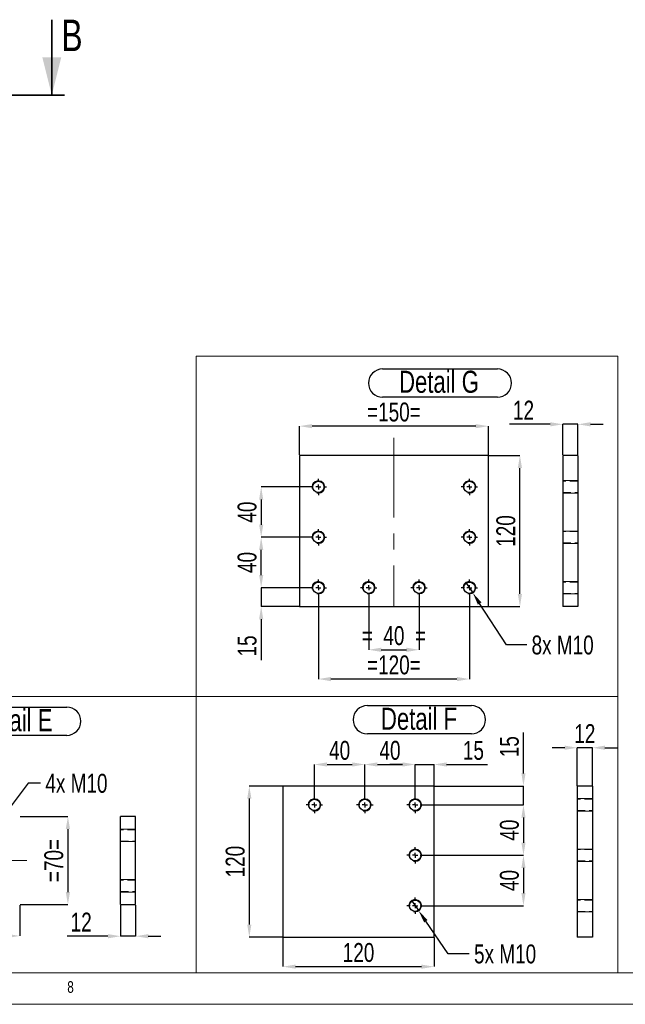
# Model space of a CAD drawing. Header units: millimetres. Extents: x 5 to 589, y 5 to 415.
# Tile 12 of 18: x 364 to 460, y 5 to 161. Entities that reach past the tile are written whole.
import ezdxf

# ---------------------------------------------------------------- set-up
doc = ezdxf.new("R2010")
doc.units = ezdxf.units.MM
doc.header["$PDSIZE"] = -1
doc.linetypes.add('CENTERX2', pattern=[20.32, 12.7, -2.54, 2.54, -2.54])
doc.linetypes.add('HIDDEN', pattern=[1.905, 1.27, -0.635])
for name, color, linetype in [('COTES', 1, 'Continuous'), ('NOTES', 6, 'Continuous'), ('TRAIT-FINS', 9, 'Continuous'), ('TRAIT-MIXTES', 3, 'CENTERX2'), ('TRAIT-TIRET', 2, 'HIDDEN')]:
    doc.layers.add(name, color=color, linetype=linetype)
doc.layers.add('TRAIT-FORT', color=4, linetype='Continuous', lineweight=25)
doc.styles.add('SLDTEXTSTYLE0', font='TXT', dxfattribs={"width": 0.75})
doc.dimstyles.new('SLDDIMSTYLE4', dxfattribs={"dimtxt": 3, "dimasz": 2, "dimexe": 0, "dimexo": 0.0625, "dimgap": 0.75, "dimtad": 0, "dimtih": 1, "dimtoh": 1, "dimdec": 0, "dimlfac": 5, "dimrnd": 1e-09, "dimzin": 12, "dimdsep": 46, "dimtxsty": 'SLDTEXTSTYLE0', "dimblk1": 'NONE', "dimsah": 1, "dimcen": 0, "dimadec": 0, "dimazin": 3, "dimtfac": 1, "dimtdec": 0, "dimtmove": 0, "dimatfit": 3, "dimldrblk": 'NONE', "dimfxl": 1, "dimfrac": 2, "dimtolj": 1, "dimtzin": 12, "dimarcsym": 0})
doc.dimstyles.new('SLDDIMSTYLE5', dxfattribs={"dimtxt": 3, "dimasz": 2, "dimexe": 0, "dimexo": 0.0625, "dimgap": 0.75, "dimtad": 1, "dimdec": 0, "dimlfac": 5, "dimrnd": 1e-09, "dimzin": 12, "dimdsep": 46, "dimtxsty": 'SLDTEXTSTYLE0', "dimsah": 1, "dimcen": 0.09, "dimadec": 0, "dimazin": 3, "dimtfac": 1, "dimtdec": 0, "dimtofl": 0, "dimtmove": 0, "dimatfit": 3, "dimfxl": 1, "dimfrac": 2, "dimtolj": 1, "dimtzin": 12, "dimarcsym": 0})
doc.dimstyles.new('SLDDIMSTYLE6', dxfattribs={"dimtxt": 3, "dimasz": 2, "dimexe": 0, "dimexo": 0.0625, "dimgap": 0.75, "dimtad": 1, "dimdec": 0, "dimlfac": 5, "dimrnd": 1e-09, "dimzin": 12, "dimdsep": 46, "dimtxsty": 'SLDTEXTSTYLE0', "dimsah": 1, "dimcen": 0.09, "dimadec": 0, "dimazin": 3, "dimtfac": 1, "dimtdec": 0, "dimtmove": 0, "dimatfit": 0, "dimfxl": 1, "dimfrac": 2, "dimtolj": 1, "dimtzin": 12, "dimarcsym": 0})

# ---------------------------------------------------------------- blocks, each defined once
blk = doc.blocks.new('_D_59')
at = {"layer": 'COTES', "color": 0, "lineweight": -2, "transparency": 16777216}
for p, q in [((427.79, 36.66), (443.63, 36.66)), ((443.63, 34.66), (443.63, 30.66)), ((427.79, 28.66), (443.63, 28.66))]:
    blk.add_line(p, q, dxfattribs=at)
at = {"layer": 'COTES', "color": 0, "transparency": 16777216}
for points in [[(443.3, 34.66), (443.96, 34.66), (443.63, 36.66)], [(443.3, 30.66), (443.96, 30.66), (443.63, 28.66)]]:
    blk.add_solid(points, dxfattribs=at)
at = {"layer": 'Defpoints', "color": 0, "transparency": 16777216}
for p in [(427.73, 36.66), (427.73, 28.66), (443.63, 28.66)]:
    blk.add_point(p, dxfattribs=at)
at = {"layer": 'COTES', "color": 0, "transparency": 16777216, "insert": (439.88, 32.66), "char_height": 3, "attachment_point": 2, "rotation": 90, "style": 'SLDTEXTSTYLE0'}
blk.add_mtext('\\A1;40', dxfattribs=at)
blk = doc.blocks.new('_D_60')
at = {"layer": 'COTES', "color": 0, "lineweight": -2, "transparency": 16777216}
for p, q in [((427.79, 28.66), (443.63, 28.66)), ((443.63, 26.66), (443.63, 22.66)), ((427.79, 20.66), (443.63, 20.66))]:
    blk.add_line(p, q, dxfattribs=at)
at = {"layer": 'COTES', "color": 0, "transparency": 16777216}
for points in [[(443.3, 26.66), (443.96, 26.66), (443.63, 28.66)], [(443.3, 22.66), (443.96, 22.66), (443.63, 20.66)]]:
    blk.add_solid(points, dxfattribs=at)
at = {"layer": 'Defpoints', "color": 0, "transparency": 16777216}
for p in [(427.73, 28.66), (427.73, 20.66), (443.63, 20.66)]:
    blk.add_point(p, dxfattribs=at)
at = {"layer": 'COTES', "color": 0, "transparency": 16777216, "insert": (439.88, 24.66), "char_height": 3, "attachment_point": 2, "rotation": 90, "style": 'SLDTEXTSTYLE0'}
blk.add_mtext('\\A1;40', dxfattribs=at)
blk = doc.blocks.new('_D_61')
at = {"layer": 'COTES', "color": 0, "lineweight": -2, "transparency": 16777216}
for p, q in [((443.63, 41.66), (443.63, 48.16)), ((429.49, 39.66), (443.63, 39.66)), ((443.63, 36.66), (443.63, 39.66)), ((427.79, 36.66), (443.63, 36.66)), ((443.63, 34.66), (443.63, 32.66))]:
    blk.add_line(p, q, dxfattribs=at)
at = {"layer": 'COTES', "color": 0, "transparency": 16777216}
for points in [[(443.3, 41.66), (443.96, 41.66), (443.63, 39.66)], [(443.3, 34.66), (443.96, 34.66), (443.63, 36.66)]]:
    blk.add_solid(points, dxfattribs=at)
at = {"layer": 'Defpoints', "color": 0, "transparency": 16777216}
for p in [(429.43, 39.66), (443.63, 39.66), (427.73, 36.66)]:
    blk.add_point(p, dxfattribs=at)
at = {"layer": 'COTES', "color": 0, "transparency": 16777216, "insert": (439.88, 45.91), "char_height": 3, "attachment_point": 2, "rotation": 90, "style": 'SLDTEXTSTYLE0'}
blk.add_mtext('\\A1;15', dxfattribs=at)
blk = doc.blocks.new('_D_62')
at = {"layer": 'COTES', "color": 0, "lineweight": -2, "transparency": 16777216}
for p, q in [((410.43, 38.02), (410.43, 43.08)), ((412.43, 43.08), (416.43, 43.08)), ((418.43, 38.02), (418.43, 43.08))]:
    blk.add_line(p, q, dxfattribs=at)
at = {"layer": 'COTES', "color": 0, "transparency": 16777216}
for points in [[(412.43, 43.42), (412.43, 42.75), (410.43, 43.08)], [(416.43, 43.42), (416.43, 42.75), (418.43, 43.08)]]:
    blk.add_solid(points, dxfattribs=at)
at = {"layer": 'Defpoints', "color": 0, "transparency": 16777216}
for p in [(418.43, 43.08), (410.43, 37.96), (418.43, 37.96)]:
    blk.add_point(p, dxfattribs=at)
at = {"layer": 'COTES', "color": 0, "transparency": 16777216, "insert": (414.43, 46.83), "char_height": 3, "attachment_point": 2, "style": 'SLDTEXTSTYLE0'}
blk.add_mtext('\\A1;40', dxfattribs=at)
blk = doc.blocks.new('_D_63')
at = {"layer": 'COTES', "color": 0, "lineweight": -2, "transparency": 16777216}
for p, q in [((418.43, 38.02), (418.43, 43.08)), ((420.43, 43.08), (424.43, 43.08)), ((426.43, 38.02), (426.43, 43.08))]:
    blk.add_line(p, q, dxfattribs=at)
at = {"layer": 'COTES', "color": 0, "transparency": 16777216}
for points in [[(420.43, 43.42), (420.43, 42.75), (418.43, 43.08)], [(424.43, 43.42), (424.43, 42.75), (426.43, 43.08)]]:
    blk.add_solid(points, dxfattribs=at)
at = {"layer": 'Defpoints', "color": 0, "transparency": 16777216}
for p in [(426.43, 43.08), (418.43, 37.96), (426.43, 37.96)]:
    blk.add_point(p, dxfattribs=at)
at = {"layer": 'COTES', "color": 0, "transparency": 16777216, "insert": (422.43, 46.83), "char_height": 3, "attachment_point": 2, "style": 'SLDTEXTSTYLE0'}
blk.add_mtext('\\A1;40', dxfattribs=at)
blk = doc.blocks.new('_D_64')
at = {"layer": 'COTES', "color": 0, "lineweight": -2, "transparency": 16777216}
for p, q in [((424.43, 43.08), (422.43, 43.08)), ((426.43, 38.02), (426.43, 43.08)), ((426.43, 43.08), (429.43, 43.08)), ((429.43, 39.72), (429.43, 43.08)), ((431.43, 43.08), (437.93, 43.08))]:
    blk.add_line(p, q, dxfattribs=at)
at = {"layer": 'COTES', "color": 0, "transparency": 16777216}
for points in [[(424.43, 43.42), (424.43, 42.75), (426.43, 43.08)], [(431.43, 43.42), (431.43, 42.75), (429.43, 43.08)]]:
    blk.add_solid(points, dxfattribs=at)
at = {"layer": 'Defpoints', "color": 0, "transparency": 16777216}
for p in [(429.43, 43.08), (429.43, 39.66), (426.43, 37.96)]:
    blk.add_point(p, dxfattribs=at)
at = {"layer": 'COTES', "color": 0, "transparency": 16777216, "insert": (435.68, 46.83), "char_height": 3, "attachment_point": 2, "style": 'SLDTEXTSTYLE0'}
blk.add_mtext('\\A1;15', dxfattribs=at)
blk = doc.blocks.new('_D_65')
at = {"layer": 'COTES', "color": 0, "lineweight": -2, "transparency": 16777216}
for p, q in [((405.36, 39.66), (400.08, 39.66)), ((400.08, 37.66), (400.08, 17.66)), ((405.36, 15.66), (400.08, 15.66))]:
    blk.add_line(p, q, dxfattribs=at)
at = {"layer": 'COTES', "color": 0, "transparency": 16777216}
for points in [[(399.75, 37.66), (400.42, 37.66), (400.08, 39.66)], [(399.75, 17.66), (400.42, 17.66), (400.08, 15.66)]]:
    blk.add_solid(points, dxfattribs=at)
at = {"layer": 'Defpoints', "color": 0, "transparency": 16777216}
for p in [(405.43, 39.66), (400.08, 15.66), (405.43, 15.66)]:
    blk.add_point(p, dxfattribs=at)
at = {"layer": 'COTES', "color": 0, "transparency": 16777216, "insert": (396.33, 27.66), "char_height": 3, "attachment_point": 2, "rotation": 90, "style": 'SLDTEXTSTYLE0'}
blk.add_mtext('\\A1;120', dxfattribs=at)
blk = doc.blocks.new('_D_66')
at = {"layer": 'COTES', "color": 0, "lineweight": -2, "transparency": 16777216}
for p, q in [((405.43, 15.6), (405.43, 10.98)), ((429.43, 15.6), (429.43, 10.98)), ((407.43, 10.98), (427.43, 10.98))]:
    blk.add_line(p, q, dxfattribs=at)
at = {"layer": 'COTES', "color": 0, "transparency": 16777216}
for points in [[(407.43, 11.31), (407.43, 10.65), (405.43, 10.98)], [(427.43, 11.31), (427.43, 10.65), (429.43, 10.98)]]:
    blk.add_solid(points, dxfattribs=at)
at = {"layer": 'Defpoints', "color": 0, "transparency": 16777216}
for p in [(405.43, 15.66), (429.43, 15.66), (429.43, 10.98)]:
    blk.add_point(p, dxfattribs=at)
at = {"layer": 'COTES', "color": 0, "transparency": 16777216, "insert": (417.43, 14.73), "char_height": 3, "attachment_point": 2, "style": 'SLDTEXTSTYLE0'}
blk.add_mtext('\\A1;120', dxfattribs=at)
blk = doc.blocks.new('_D_67')
at = {"layer": 'COTES', "color": 0, "lineweight": -2, "transparency": 16777216}
for p, q in [((425.86, 21.49), (426.99, 19.84)), ((431.69, 13), (428.13, 18.19)), ((435.03, 13), (431.69, 13))]:
    blk.add_line(p, q, dxfattribs=at)
at = {"layer": 'COTES', "color": 0, "transparency": 16777216}
blk.add_solid([(428.4, 18.38), (427.85, 18), (426.99, 19.84)], dxfattribs=at)
at = {"layer": 'Defpoints', "color": 0, "transparency": 16777216}
for p in [(425.86, 21.49), (426.99, 19.84)]:
    blk.add_point(p, dxfattribs=at)
at = {"layer": 'COTES', "color": 0, "transparency": 16777216, "insert": (435.78, 14.5), "char_height": 3, "attachment_point": 1, "style": 'SLDTEXTSTYLE0'}
blk.add_mtext('\\A1;5x M10', dxfattribs=at)
blk = doc.blocks.new('_NONE')
blk = doc.blocks.new('SW_NOTE_44')
at = {"layer": 'NOTES', "color": 0}
for p, q in [((-0.12, 4.85), (16.41, 4.85)), ((16.41, 0.36), (-0.12, 0.36))]:
    blk.add_line(p, q, dxfattribs=at)
for centre, start, end in [((-0.12, 2.6), 90, 270), ((16.41, 2.6), 270, 90)]:
    blk.add_arc(centre, 2.25, start, end, dxfattribs=at)
at = {"layer": 'NOTES', "color": 0, "insert": (8.09, 4.51), "char_height": 3.5, "attachment_point": 2, "style": 'SLDTEXTSTYLE0'}
blk.add_mtext('Detail F', dxfattribs=at)
blk = doc.blocks.new('SW_CENTERMARKSYMBOL_17')
at = {"layer": 'TRAIT-MIXTES', "color": 0}
for p, q in [((-0.8, 0), (-1.3, 0)), ((0, 0), (-0.4, 0)), ((0, 0.8), (0, 1.3)), ((0, 0), (0, 0.4)), ((0, 0), (0, -0.4)), ((0, 0), (0.4, 0)), ((0.8, 0), (1.3, 0)), ((0, -0.8), (0, -1.3))]:
    blk.add_line(p, q, dxfattribs=at)
blk = doc.blocks.new('SW_CENTERMARKSYMBOL_18')
at = {"layer": 'TRAIT-MIXTES', "color": 0}
for p, q in [((-0.8, 0), (-1.3, 0)), ((0, 0), (-0.4, 0)), ((0, 0.8), (0, 1.3)), ((0, 0), (0, 0.4)), ((0, 0), (0, -0.4)), ((0, 0), (0.4, 0)), ((0.8, 0), (1.3, 0)), ((0, -0.8), (0, -1.3))]:
    blk.add_line(p, q, dxfattribs=at)
blk = doc.blocks.new('SW_CENTERMARKSYMBOL_19')
at = {"layer": 'TRAIT-MIXTES', "color": 0}
for p, q in [((-0.8, 0), (-1.3, 0)), ((0, 0), (-0.4, 0)), ((0, 0.8), (0, 1.3)), ((0, 0), (0, 0.4)), ((0, 0), (0, -0.4)), ((0, 0), (0.4, 0)), ((0.8, 0), (1.3, 0)), ((0, -0.8), (0, -1.3))]:
    blk.add_line(p, q, dxfattribs=at)
blk = doc.blocks.new('SW_CENTERMARKSYMBOL_20')
at = {"layer": 'TRAIT-MIXTES', "color": 0}
for p, q in [((-0.8, 0), (-1.3, 0)), ((0, 0), (-0.4, 0)), ((0, 0.8), (0, 1.3)), ((0, 0), (0, 0.4)), ((0, 0), (0, -0.4)), ((0, 0), (0.4, 0)), ((0.8, 0), (1.3, 0)), ((0, -0.8), (0, -1.3))]:
    blk.add_line(p, q, dxfattribs=at)
blk = doc.blocks.new('SW_CENTERMARKSYMBOL_21')
at = {"layer": 'TRAIT-MIXTES', "color": 0}
for p, q in [((-0.8, 0), (-1.3, 0)), ((0, 0), (-0.4, 0)), ((0, 0.8), (0, 1.3)), ((0, 0), (0, 0.4)), ((0, 0), (0, -0.4)), ((0, 0), (0.4, 0)), ((0.8, 0), (1.3, 0)), ((0, -0.8), (0, -1.3))]:
    blk.add_line(p, q, dxfattribs=at)
blk = doc.blocks.new('_D_68')
at = {"layer": 'COTES', "color": 0, "lineweight": -2, "transparency": 16777216}
for p, q in [((364.94, 40.1), (360.43, 34.21)), ((366.94, 40.1), (364.94, 40.1)), ((358, 31.03), (359.22, 32.62))]:
    blk.add_line(p, q, dxfattribs=at)
at = {"layer": 'COTES', "color": 0, "transparency": 16777216}
blk.add_solid([(360.17, 34.41), (360.7, 34.01), (359.22, 32.62)], dxfattribs=at)
at = {"layer": 'Defpoints', "color": 0, "transparency": 16777216}
for p in [(359.22, 32.62), (358, 31.03)]:
    blk.add_point(p, dxfattribs=at)
at = {"layer": 'COTES', "color": 0, "transparency": 16777216, "insert": (367.69, 41.6), "char_height": 3, "attachment_point": 1, "style": 'SLDTEXTSTYLE0'}
blk.add_mtext('\\A1;4x M10', dxfattribs=at)
blk = doc.blocks.new('_D_72')
at = {"layer": 'COTES', "color": 0, "lineweight": -2, "transparency": 16777216}
for p, q in [((363.67, 34.83), (371.27, 34.83)), ((371.27, 32.83), (371.27, 22.83)), ((363.67, 20.83), (371.27, 20.83))]:
    blk.add_line(p, q, dxfattribs=at)
at = {"layer": 'COTES', "color": 0, "transparency": 16777216}
for points in [[(370.93, 32.83), (371.6, 32.83), (371.27, 34.83)], [(370.93, 22.83), (371.6, 22.83), (371.27, 20.83)]]:
    blk.add_solid(points, dxfattribs=at)
at = {"layer": 'Defpoints', "color": 0, "transparency": 16777216}
for p in [(363.61, 34.83), (363.61, 20.83), (371.27, 20.83)]:
    blk.add_point(p, dxfattribs=at)
at = {"layer": 'COTES', "color": 0, "transparency": 16777216, "insert": (367.52, 27.83), "char_height": 3, "attachment_point": 2, "rotation": 90, "style": 'SLDTEXTSTYLE0'}
blk.add_mtext('\\A1;=70=', dxfattribs=at)
blk = doc.blocks.new('_D_73')
at = {"layer": 'COTES', "color": 0, "lineweight": -2, "transparency": 16777216}
for p, q in [((339.61, 20.76), (339.61, 15.86)), ((363.61, 20.76), (363.61, 15.86)), ((361.61, 15.86), (341.61, 15.86))]:
    blk.add_line(p, q, dxfattribs=at)
at = {"layer": 'COTES', "color": 0, "transparency": 16777216}
for points in [[(341.61, 16.19), (341.61, 15.52), (339.61, 15.86)], [(361.61, 16.19), (361.61, 15.52), (363.61, 15.86)]]:
    blk.add_solid(points, dxfattribs=at)
at = {"layer": 'Defpoints', "color": 0, "transparency": 16777216}
for p in [(339.61, 20.83), (363.61, 20.83), (339.61, 15.86)]:
    blk.add_point(p, dxfattribs=at)
at = {"layer": 'COTES', "color": 0, "transparency": 16777216, "insert": (351.61, 19.61), "char_height": 3, "attachment_point": 2, "style": 'SLDTEXTSTYLE0'}
blk.add_mtext('\\A1;120', dxfattribs=at)
blk = doc.blocks.new('SW_NOTE_45')
at = {"layer": 'NOTES', "color": 0}
for p, q in [((-0.03, 4.84), (16.61, 4.84)), ((16.61, 0.34), (-0.03, 0.34))]:
    blk.add_line(p, q, dxfattribs=at)
for centre, start, end in [((-0.03, 2.59), 90, 270), ((16.61, 2.59), 270, 90)]:
    blk.add_arc(centre, 2.25, start, end, dxfattribs=at)
at = {"layer": 'NOTES', "color": 0, "insert": (8.2, 4.51), "char_height": 3.5, "attachment_point": 2, "style": 'SLDTEXTSTYLE0'}
blk.add_mtext('Detail E', dxfattribs=at)
blk = doc.blocks.new('_D_75')
at = {"layer": 'COTES', "color": 0, "lineweight": -2, "transparency": 16777216}
for p, q in [((450.18, 45.74), (448.18, 45.74)), ((452.18, 39.72), (452.18, 45.74)), ((454.58, 45.74), (452.18, 45.74)), ((454.58, 39.72), (454.58, 45.74)), ((456.58, 45.74), (458.58, 45.74))]:
    blk.add_line(p, q, dxfattribs=at)
at = {"layer": 'COTES', "color": 0, "transparency": 16777216}
for points in [[(450.18, 46.08), (450.18, 45.41), (452.18, 45.74)], [(456.58, 46.08), (456.58, 45.41), (454.58, 45.74)]]:
    blk.add_solid(points, dxfattribs=at)
at = {"layer": 'Defpoints', "color": 0, "transparency": 16777216}
for p in [(452.18, 45.74), (452.18, 39.66), (454.58, 39.66)]:
    blk.add_point(p, dxfattribs=at)
at = {"layer": 'COTES', "color": 0, "transparency": 16777216, "insert": (453.38, 49.49), "char_height": 3, "attachment_point": 2, "style": 'SLDTEXTSTYLE0'}
blk.add_mtext('\\A1;12', dxfattribs=at)
blk = doc.blocks.new('_D_76')
at = {"layer": 'COTES', "color": 0, "lineweight": -2, "transparency": 16777216}
for p, q in [((379.63, 20.76), (379.63, 15.81)), ((382.03, 20.76), (382.03, 15.81)), ((377.63, 15.81), (371.13, 15.81)), ((382.03, 15.81), (379.63, 15.81)), ((384.03, 15.81), (386.03, 15.81))]:
    blk.add_line(p, q, dxfattribs=at)
at = {"layer": 'COTES', "color": 0, "transparency": 16777216}
for points in [[(377.63, 16.15), (377.63, 15.48), (379.63, 15.81)], [(384.03, 16.15), (384.03, 15.48), (382.03, 15.81)]]:
    blk.add_solid(points, dxfattribs=at)
at = {"layer": 'Defpoints', "color": 0, "transparency": 16777216}
for p in [(379.63, 20.83), (382.03, 20.83), (382.03, 15.81)]:
    blk.add_point(p, dxfattribs=at)
at = {"layer": 'COTES', "color": 0, "transparency": 16777216, "insert": (373.38, 19.56), "char_height": 3, "attachment_point": 2, "style": 'SLDTEXTSTYLE0'}
blk.add_mtext('\\A1;12', dxfattribs=at)
blk = doc.blocks.new('_D_135')
at = {"layer": 'COTES', "color": 0, "lineweight": -2, "transparency": 16777216}
for p, q in [((419.05, 69.8), (419.05, 61.3)), ((427.05, 69.8), (427.05, 61.3)), ((421.05, 61.3), (425.05, 61.3))]:
    blk.add_line(p, q, dxfattribs=at)
at = {"layer": 'COTES', "color": 0, "transparency": 16777216}
for points in [[(421.05, 61.63), (421.05, 60.96), (419.05, 61.3)], [(425.05, 61.63), (425.05, 60.96), (427.05, 61.3)]]:
    blk.add_solid(points, dxfattribs=at)
at = {"layer": 'Defpoints', "color": 0, "transparency": 16777216}
for p in [(419.05, 69.86), (427.05, 69.86), (427.05, 61.3)]:
    blk.add_point(p, dxfattribs=at)
at = {"layer": 'COTES', "color": 0, "transparency": 16777216, "insert": (423.05, 65.05), "char_height": 3, "attachment_point": 2, "style": 'SLDTEXTSTYLE0'}
blk.add_mtext('\\A1;=  40  =', dxfattribs=at)
blk = doc.blocks.new('_D_136')
at = {"layer": 'COTES', "color": 0, "lineweight": -2, "transparency": 16777216}
for p, q in [((411.05, 69.8), (411.05, 56.65)), ((435.05, 69.8), (435.05, 56.65)), ((433.05, 56.65), (413.05, 56.65))]:
    blk.add_line(p, q, dxfattribs=at)
at = {"layer": 'COTES', "color": 0, "transparency": 16777216}
for points in [[(413.05, 56.98), (413.05, 56.31), (411.05, 56.65)], [(433.05, 56.98), (433.05, 56.31), (435.05, 56.65)]]:
    blk.add_solid(points, dxfattribs=at)
at = {"layer": 'Defpoints', "color": 0, "transparency": 16777216}
for p in [(411.05, 69.86), (435.05, 69.86), (411.05, 56.65)]:
    blk.add_point(p, dxfattribs=at)
at = {"layer": 'COTES', "color": 0, "transparency": 16777216, "insert": (423.05, 60.4), "char_height": 3, "attachment_point": 2, "style": 'SLDTEXTSTYLE0'}
blk.add_mtext('\\A1;=120=', dxfattribs=at)
blk = doc.blocks.new('_D_137')
at = {"layer": 'COTES', "color": 0, "lineweight": -2, "transparency": 16777216}
for p, q in [((401.97, 73.16), (401.97, 75.16)), ((409.68, 71.16), (401.97, 71.16)), ((401.97, 71.16), (401.97, 68.16)), ((407.98, 68.16), (401.97, 68.16)), ((401.97, 66.16), (401.97, 59.66))]:
    blk.add_line(p, q, dxfattribs=at)
at = {"layer": 'COTES', "color": 0, "transparency": 16777216}
for points in [[(401.64, 73.16), (402.3, 73.16), (401.97, 71.16)], [(401.64, 66.16), (402.3, 66.16), (401.97, 68.16)]]:
    blk.add_solid(points, dxfattribs=at)
at = {"layer": 'Defpoints', "color": 0, "transparency": 16777216}
for p in [(409.75, 71.16), (401.97, 68.16), (408.05, 68.16)]:
    blk.add_point(p, dxfattribs=at)
at = {"layer": 'COTES', "color": 0, "transparency": 16777216, "insert": (398.22, 61.91), "char_height": 3, "attachment_point": 2, "rotation": 90, "style": 'SLDTEXTSTYLE0'}
blk.add_mtext('\\A1;15', dxfattribs=at)
blk = doc.blocks.new('_D_138')
at = {"layer": 'COTES', "color": 0, "lineweight": -2, "transparency": 16777216}
for p, q in [((409.68, 79.16), (401.97, 79.16)), ((401.97, 73.16), (401.97, 77.16)), ((409.68, 71.16), (401.97, 71.16))]:
    blk.add_line(p, q, dxfattribs=at)
at = {"layer": 'COTES', "color": 0, "transparency": 16777216}
for points in [[(401.64, 77.16), (402.3, 77.16), (401.97, 79.16)], [(401.64, 73.16), (402.3, 73.16), (401.97, 71.16)]]:
    blk.add_solid(points, dxfattribs=at)
at = {"layer": 'Defpoints', "color": 0, "transparency": 16777216}
for p in [(401.97, 79.16), (409.75, 79.16), (409.75, 71.16)]:
    blk.add_point(p, dxfattribs=at)
at = {"layer": 'COTES', "color": 0, "transparency": 16777216, "insert": (398.22, 75.16), "char_height": 3, "attachment_point": 2, "rotation": 90, "style": 'SLDTEXTSTYLE0'}
blk.add_mtext('\\A1;40', dxfattribs=at)
blk = doc.blocks.new('_D_139')
at = {"layer": 'COTES', "color": 0, "lineweight": -2, "transparency": 16777216}
for p, q in [((409.68, 87.16), (401.97, 87.16)), ((401.97, 85.16), (401.97, 81.16)), ((409.68, 79.16), (401.97, 79.16))]:
    blk.add_line(p, q, dxfattribs=at)
at = {"layer": 'COTES', "color": 0, "transparency": 16777216}
for points in [[(401.64, 85.16), (402.3, 85.16), (401.97, 87.16)], [(401.64, 81.16), (402.3, 81.16), (401.97, 79.16)]]:
    blk.add_solid(points, dxfattribs=at)
at = {"layer": 'Defpoints', "color": 0, "transparency": 16777216}
for p in [(409.75, 87.16), (401.97, 79.16), (409.75, 79.16)]:
    blk.add_point(p, dxfattribs=at)
at = {"layer": 'COTES', "color": 0, "transparency": 16777216, "insert": (398.22, 83.16), "char_height": 3, "attachment_point": 2, "rotation": 90, "style": 'SLDTEXTSTYLE0'}
blk.add_mtext('\\A1;40', dxfattribs=at)
blk = doc.blocks.new('_D_140')
at = {"layer": 'COTES', "color": 0, "lineweight": -2, "transparency": 16777216}
for p, q in [((438.11, 92.16), (443.07, 92.16)), ((443.07, 70.16), (443.07, 90.16)), ((438.11, 68.16), (443.07, 68.16))]:
    blk.add_line(p, q, dxfattribs=at)
at = {"layer": 'COTES', "color": 0, "transparency": 16777216}
for points in [[(442.73, 90.16), (443.4, 90.16), (443.07, 92.16)], [(442.73, 70.16), (443.4, 70.16), (443.07, 68.16)]]:
    blk.add_solid(points, dxfattribs=at)
at = {"layer": 'Defpoints', "color": 0, "transparency": 16777216}
for p in [(438.05, 92.16), (443.07, 92.16), (438.05, 68.16)]:
    blk.add_point(p, dxfattribs=at)
at = {"layer": 'COTES', "color": 0, "transparency": 16777216, "insert": (439.32, 80.16), "char_height": 3, "attachment_point": 2, "rotation": 90, "style": 'SLDTEXTSTYLE0'}
blk.add_mtext('\\A1;120', dxfattribs=at)
blk = doc.blocks.new('_D_141')
at = {"layer": 'COTES', "color": 0, "lineweight": -2, "transparency": 16777216}
for p, q in [((408.05, 92.23), (408.05, 96.81)), ((436.05, 96.81), (410.05, 96.81)), ((438.05, 92.23), (438.05, 96.81))]:
    blk.add_line(p, q, dxfattribs=at)
at = {"layer": 'COTES', "color": 0, "transparency": 16777216}
for points in [[(410.05, 97.14), (410.05, 96.48), (408.05, 96.81)], [(436.05, 97.14), (436.05, 96.48), (438.05, 96.81)]]:
    blk.add_solid(points, dxfattribs=at)
at = {"layer": 'Defpoints', "color": 0, "transparency": 16777216}
for p in [(408.05, 96.81), (408.05, 92.16), (438.05, 92.16)]:
    blk.add_point(p, dxfattribs=at)
at = {"layer": 'COTES', "color": 0, "transparency": 16777216, "insert": (423.05, 100.56), "char_height": 3, "attachment_point": 2, "style": 'SLDTEXTSTYLE0'}
blk.add_mtext('\\A1;=150=', dxfattribs=at)
blk = doc.blocks.new('_D_142')
at = {"layer": 'COTES', "color": 0, "lineweight": -2, "transparency": 16777216}
for p, q in [((434.5, 72), (435.59, 70.32)), ((440.93, 62.06), (436.67, 68.64)), ((444.17, 62.06), (440.93, 62.06))]:
    blk.add_line(p, q, dxfattribs=at)
at = {"layer": 'COTES', "color": 0, "transparency": 16777216}
blk.add_solid([(436.95, 68.83), (436.39, 68.46), (435.59, 70.32)], dxfattribs=at)
at = {"layer": 'Defpoints', "color": 0, "transparency": 16777216}
for p in [(434.5, 72), (435.59, 70.32)]:
    blk.add_point(p, dxfattribs=at)
at = {"layer": 'COTES', "color": 0, "transparency": 16777216, "insert": (444.92, 63.56), "char_height": 3, "attachment_point": 1, "style": 'SLDTEXTSTYLE0'}
blk.add_mtext('\\A1;8x M10', dxfattribs=at)
blk = doc.blocks.new('SW_NOTE_48')
at = {"layer": 'NOTES', "color": 0}
for p, q in [((-0.04, 4.8), (18.19, 4.8)), ((18.19, 0.3), (-0.04, 0.3))]:
    blk.add_line(p, q, dxfattribs=at)
for centre, start, end in [((-0.04, 2.55), 90, 270), ((18.19, 2.55), 270, 90)]:
    blk.add_arc(centre, 2.25, start, end, dxfattribs=at)
at = {"layer": 'NOTES', "color": 0, "insert": (8.91, 4.51), "char_height": 3.5, "attachment_point": 2, "style": 'SLDTEXTSTYLE0'}
blk.add_mtext('Detail G', dxfattribs=at)
blk = doc.blocks.new('SW_CENTERMARKSYMBOL_99')
at = {"layer": 'TRAIT-MIXTES', "color": 0}
for p, q in [((-0.8, 0), (-1.3, 0)), ((0, 0), (-0.4, 0)), ((0, 0.8), (0, 1.3)), ((0, 0), (0, 0.4)), ((0, 0), (0, -0.4)), ((0, 0), (0.4, 0)), ((0.8, 0), (1.3, 0)), ((0, -0.8), (0, -1.3))]:
    blk.add_line(p, q, dxfattribs=at)
blk = doc.blocks.new('SW_CENTERMARKSYMBOL_100')
at = {"layer": 'TRAIT-MIXTES', "color": 0}
for p, q in [((-0.8, 0), (-1.3, 0)), ((0, 0), (-0.4, 0)), ((0, 0.8), (0, 1.3)), ((0, 0), (0, 0.4)), ((0, 0), (0, -0.4)), ((0, 0), (0.4, 0)), ((0.8, 0), (1.3, 0)), ((0, -0.8), (0, -1.3))]:
    blk.add_line(p, q, dxfattribs=at)
blk = doc.blocks.new('SW_CENTERMARKSYMBOL_101')
at = {"layer": 'TRAIT-MIXTES', "color": 0}
for p, q in [((-0.8, 0), (-1.3, 0)), ((0, 0), (-0.4, 0)), ((0, 0.8), (0, 1.3)), ((0, 0), (0, 0.4)), ((0, 0), (0, -0.4)), ((0, 0), (0.4, 0)), ((0.8, 0), (1.3, 0)), ((0, -0.8), (0, -1.3))]:
    blk.add_line(p, q, dxfattribs=at)
blk = doc.blocks.new('SW_CENTERMARKSYMBOL_102')
at = {"layer": 'TRAIT-MIXTES', "color": 0}
for p, q in [((-0.8, 0), (-1.3, 0)), ((0, 0), (-0.4, 0)), ((0, 0.8), (0, 1.3)), ((0, 0), (0, 0.4)), ((0, 0), (0, -0.4)), ((0, 0), (0.4, 0)), ((0.8, 0), (1.3, 0)), ((0, -0.8), (0, -1.3))]:
    blk.add_line(p, q, dxfattribs=at)
blk = doc.blocks.new('SW_CENTERMARKSYMBOL_103')
at = {"layer": 'TRAIT-MIXTES', "color": 0}
for p, q in [((-0.8, 0), (-1.3, 0)), ((0, 0), (-0.4, 0)), ((0, 0.8), (0, 1.3)), ((0, 0), (0, 0.4)), ((0, 0), (0, -0.4)), ((0, 0), (0.4, 0)), ((0.8, 0), (1.3, 0)), ((0, -0.8), (0, -1.3))]:
    blk.add_line(p, q, dxfattribs=at)
blk = doc.blocks.new('SW_CENTERMARKSYMBOL_104')
at = {"layer": 'TRAIT-MIXTES', "color": 0}
for p, q in [((-0.8, 0), (-1.3, 0)), ((0, 0), (-0.4, 0)), ((0, 0.8), (0, 1.3)), ((0, 0), (0, 0.4)), ((0, 0), (0, -0.4)), ((0, 0), (0.4, 0)), ((0.8, 0), (1.3, 0)), ((0, -0.8), (0, -1.3))]:
    blk.add_line(p, q, dxfattribs=at)
blk = doc.blocks.new('SW_CENTERMARKSYMBOL_105')
at = {"layer": 'TRAIT-MIXTES', "color": 0}
for p, q in [((-0.8, 0), (-1.3, 0)), ((0, 0), (-0.4, 0)), ((0, 0.8), (0, 1.3)), ((0, 0), (0, 0.4)), ((0, 0), (0, -0.4)), ((0, 0), (0.4, 0)), ((0.8, 0), (1.3, 0)), ((0, -0.8), (0, -1.3))]:
    blk.add_line(p, q, dxfattribs=at)
blk = doc.blocks.new('SW_CENTERMARKSYMBOL_106')
at = {"layer": 'TRAIT-MIXTES', "color": 0}
for p, q in [((-0.8, 0), (-1.3, 0)), ((0, 0), (-0.4, 0)), ((0, 0.8), (0, 1.3)), ((0, 0), (0, 0.4)), ((0, 0), (0, -0.4)), ((0, 0), (0.4, 0)), ((0.8, 0), (1.3, 0)), ((0, -0.8), (0, -1.3))]:
    blk.add_line(p, q, dxfattribs=at)
blk = doc.blocks.new('_D_143')
at = {"layer": 'COTES', "color": 0, "lineweight": -2, "transparency": 16777216}
for p, q in [((447.89, 97.1), (441.39, 97.1)), ((449.89, 92.23), (449.89, 97.1)), ((452.29, 97.1), (449.89, 97.1)), ((452.29, 92.23), (452.29, 97.1)), ((454.29, 97.1), (456.29, 97.1))]:
    blk.add_line(p, q, dxfattribs=at)
at = {"layer": 'COTES', "color": 0, "transparency": 16777216}
for points in [[(447.89, 97.44), (447.89, 96.77), (449.89, 97.1)], [(454.29, 97.44), (454.29, 96.77), (452.29, 97.1)]]:
    blk.add_solid(points, dxfattribs=at)
at = {"layer": 'Defpoints', "color": 0, "transparency": 16777216}
for p in [(449.89, 97.1), (449.89, 92.16), (452.29, 92.16)]:
    blk.add_point(p, dxfattribs=at)
at = {"layer": 'COTES', "color": 0, "transparency": 16777216, "insert": (443.64, 100.85), "char_height": 3, "attachment_point": 2, "style": 'SLDTEXTSTYLE0'}
blk.add_mtext('\\A1;12', dxfattribs=at)

msp = doc.modelspace()

# ---------------------------------------------------------------- linework, layer by layer
at = {"lineweight": 35}
for p, q in [((368.71, 161.36), (368.71, 149.36)), ((370.71, 149.36), (229.35, 149.36))]:
    msp.add_line(p, q, dxfattribs=at)
at = {"lineweight": 18}
for p, q in [((458.62, 107.93), (391.63, 107.93)), ((391.63, 53.87), (391.63, 107.93)), ((458.62, 53.87), (458.62, 107.93)), ((326.2, 53.87), (391.63, 53.87)), ((391.63, 10), (391.63, 53.87)), ((391.63, 53.87), (458.62, 53.87)), ((391.63, 53.87), (391.63, 10)), ((458.62, 53.87), (391.63, 53.87)), ((458.62, 53.87), (458.62, 10)), ((10, 10), (584, 10)), ((326.2, 10), (391.63, 10)), ((391.63, 10), (458.62, 10)), ((5, 5), (589, 5))]:
    msp.add_line(p, q, dxfattribs=at)
at = {"lineweight": 35}
msp.add_solid([(368.71, 149.36), (370.21, 155.36), (367.21, 155.36)], dxfattribs=at)
at = {"layer": 'TRAIT-FINS', "lineweight": 18}
for p, q in [((452.29, 88.16), (449.89, 88.16)), ((452.29, 88.16), (449.89, 88.16)), ((452.29, 86.16), (449.89, 86.16)), ((452.29, 86.16), (449.89, 86.16)), ((452.29, 80.16), (449.89, 80.16)), ((452.29, 80.16), (449.89, 80.16)), ((452.29, 78.16), (449.89, 78.16)), ((452.29, 78.16), (449.89, 78.16)), ((452.29, 72.16), (449.89, 72.16)), ((452.29, 72.16), (449.89, 72.16)), ((452.29, 72.16), (449.89, 72.16)), ((452.29, 72.16), (449.89, 72.16)), ((452.29, 70.16), (449.89, 70.16)), ((452.29, 70.16), (449.89, 70.16)), ((452.29, 70.16), (449.89, 70.16)), ((452.29, 70.16), (449.89, 70.16)), ((454.58, 37.66), (452.18, 37.66)), ((454.58, 37.66), (452.18, 37.66)), ((454.58, 37.66), (452.18, 37.66)), ((454.58, 35.66), (452.18, 35.66)), ((454.58, 35.66), (452.18, 35.66)), ((454.58, 35.66), (452.18, 35.66)), ((382.03, 32.83), (379.63, 32.83)), ((382.03, 32.83), (379.63, 32.83)), ((382.03, 32.83), (379.63, 32.83)), ((382.03, 30.83), (379.63, 30.83)), ((382.03, 30.83), (379.63, 30.83)), ((382.03, 30.83), (379.63, 30.83)), ((454.58, 29.66), (452.18, 29.66)), ((454.58, 27.66), (452.18, 27.66)), ((382.03, 24.83), (379.63, 24.83)), ((382.03, 22.83), (379.63, 22.83)), ((454.58, 21.66), (452.18, 21.66)), ((454.58, 19.66), (452.18, 19.66))]:
    msp.add_line(p, q, dxfattribs=at)
for centre in [(411.05, 87.16), (435.05, 87.16), (411.05, 79.16), (435.05, 79.16), (411.05, 71.16), (419.05, 71.16), (427.05, 71.16), (435.05, 71.16), (410.43, 36.66), (418.43, 36.66), (426.43, 36.66), (426.43, 28.66), (426.43, 20.66)]:
    msp.add_arc(centre, 1, 255, 195, dxfattribs=at)
at = {"layer": 'TRAIT-FORT', "lineweight": 25}
for p, q in [((408.05, 92.16), (408.05, 68.16)), ((438.05, 92.16), (408.05, 92.16)), ((438.05, 68.16), (438.05, 92.16)), ((449.89, 92.16), (449.89, 68.16)), ((452.29, 92.16), (449.89, 92.16)), ((452.29, 92.16), (452.29, 68.16)), ((408.05, 68.16), (438.05, 68.16)), ((452.29, 68.16), (449.89, 68.16)), ((429.43, 39.66), (405.43, 39.66)), ((405.43, 39.66), (405.43, 15.66)), ((429.43, 15.66), (429.43, 39.66)), ((454.58, 39.66), (452.18, 39.66)), ((452.18, 39.66), (452.18, 15.66)), ((454.58, 39.66), (454.58, 15.66)), ((379.63, 20.83), (379.63, 34.83)), ((382.03, 34.83), (379.63, 34.83)), ((382.03, 20.83), (382.03, 34.83)), ((379.63, 20.83), (382.03, 20.83)), ((405.43, 15.66), (429.43, 15.66)), ((454.58, 15.66), (452.18, 15.66))]:
    msp.add_line(p, q, dxfattribs=at)
for centre in [(411.05, 87.16), (435.05, 87.16), (411.05, 79.16), (435.05, 79.16), (411.05, 71.16), (419.05, 71.16), (427.05, 71.16), (435.05, 71.16), (410.43, 36.66), (418.43, 36.66), (426.43, 36.66), (426.43, 28.66), (426.43, 20.66)]:
    msp.add_circle(centre, 0.9, dxfattribs=at)
at = {"layer": 'TRAIT-MIXTES', "lineweight": 18}
for p, q in [((423.05, 94.98), (423.05, 68.16)), ((337.69, 27.83), (364.77, 27.83))]:
    msp.add_line(p, q, dxfattribs=at)
at = {"layer": 'TRAIT-TIRET'}
for p, q in [((452.29, 88.06), (449.89, 88.06)), ((449.89, 86.26), (452.29, 86.26)), ((452.29, 80.06), (449.89, 80.06)), ((449.89, 78.26), (452.29, 78.26)), ((452.29, 72.06), (449.89, 72.06)), ((449.89, 70.26), (452.29, 70.26)), ((454.58, 37.56), (452.18, 37.56)), ((452.18, 35.76), (454.58, 35.76)), ((382.03, 32.73), (379.63, 32.73)), ((379.63, 30.93), (382.03, 30.93)), ((454.58, 29.56), (452.18, 29.56)), ((452.18, 27.76), (454.58, 27.76)), ((382.03, 24.73), (379.63, 24.73)), ((379.63, 22.93), (382.03, 22.93)), ((454.58, 21.56), (452.18, 21.56)), ((452.18, 19.76), (454.58, 19.76))]:
    msp.add_line(p, q, dxfattribs=at)

# ---------------------------------------------------------------- block references
at = {"layer": 'NOTES'}
for name, p in [('SW_NOTE_48', (421.3, 101.1)), ('SW_NOTE_45', (354.47, 47.36)), ('SW_NOTE_44', (418.95, 47.59))]:
    msp.add_blockref(name, p, dxfattribs=at)
at = {"layer": 'TRAIT-MIXTES'}
for name, p in [('SW_CENTERMARKSYMBOL_106', (411.05, 87.16)), ('SW_CENTERMARKSYMBOL_99', (435.05, 87.16)), ('SW_CENTERMARKSYMBOL_105', (411.05, 79.16)), ('SW_CENTERMARKSYMBOL_100', (435.05, 79.16)), ('SW_CENTERMARKSYMBOL_104', (411.05, 71.16)), ('SW_CENTERMARKSYMBOL_103', (419.05, 71.16)), ('SW_CENTERMARKSYMBOL_102', (427.05, 71.16)), ('SW_CENTERMARKSYMBOL_101', (435.05, 71.16)), ('SW_CENTERMARKSYMBOL_17', (410.43, 36.66)), ('SW_CENTERMARKSYMBOL_18', (418.43, 36.66)), ('SW_CENTERMARKSYMBOL_19', (426.43, 36.66)), ('SW_CENTERMARKSYMBOL_20', (426.43, 28.66)), ('SW_CENTERMARKSYMBOL_21', (426.43, 20.66))]:
    msp.add_blockref(name, p, dxfattribs=at)

# ---------------------------------------------------------------- texts
at = {"insert": (370.25, 161.36), "char_height": 5, "attachment_point": 1, "style": 'SLDTEXTSTYLE0'}
msp.add_mtext('B', dxfattribs=at)
at = {"layer": 'NOTES', "insert": (371.17, 8.67), "char_height": 1.85, "attachment_point": 1, "style": 'SLDTEXTSTYLE0'}
msp.add_mtext('8', dxfattribs=at)

# ---------------------------------------------------------------- dimensions: what is measured, and where the dimension line sits
at = {"layer": 'COTES'}
for base, p1, p2, text, dimstyle, picture, middle in [((408.05, 96.81), (438.05, 92.16), (408.05, 92.16), '=<>=', 'SLDDIMSTYLE5', '_D_141', (423.05, 96.81)), ((411.05, 56.65), (435.05, 69.86), (411.05, 69.86), '=<>=', 'SLDDIMSTYLE5', '_D_136', (423.05, 56.65)), ((427.05, 61.3), (419.05, 69.86), (427.05, 69.86), '=  <>  =', 'SLDDIMSTYLE6', '_D_135', (423.05, 61.3))]:
    dim = msp.add_linear_dim(base=base, p1=p1, p2=p2, text=text, dimstyle=dimstyle, dxfattribs=at)
    dim.commit()
    dim.dimension.update_dxf_attribs({"geometry": picture, "text_midpoint": middle, "dimtype": 160})
for base, p1, p2, dimstyle, picture, middle in [((449.89, 97.1), (452.29, 92.16), (449.89, 92.16), 'SLDDIMSTYLE6', '_D_143', (443.64, 97.1)), ((418.43, 43.08), (410.43, 37.96), (418.43, 37.96), 'SLDDIMSTYLE5', '_D_62', (414.43, 43.08)), ((426.43, 43.08), (418.43, 37.96), (426.43, 37.96), 'SLDDIMSTYLE5', '_D_63', (422.43, 43.08)), ((429.43, 43.08), (426.43, 37.96), (429.43, 39.66), 'SLDDIMSTYLE6', '_D_64', (435.68, 43.08)), ((339.61, 15.86), (363.61, 20.83), (339.61, 20.83), 'SLDDIMSTYLE5', '_D_73', (351.61, 15.86)), ((429.43, 10.98), (405.43, 15.66), (429.43, 15.66), 'SLDDIMSTYLE5', '_D_66', (417.43, 10.98))]:
    dim = msp.add_linear_dim(base=base, p1=p1, p2=p2, dimstyle=dimstyle, dxfattribs=at)
    dim.commit()
    dim.dimension.update_dxf_attribs({"geometry": picture, "text_midpoint": middle, "dimtype": 160})
for base, p1, p2, angle, dimstyle, picture, middle in [((443.07, 92.16), (438.05, 68.16), (438.05, 92.16), 90, 'SLDDIMSTYLE5', '_D_140', (443.07, 80.16)), ((401.97, 79.16), (409.75, 87.16), (409.75, 79.16), 90, 'SLDDIMSTYLE5', '_D_139', (401.97, 83.16)), ((401.97, 79.16), (409.75, 71.16), (409.75, 79.16), 90, 'SLDDIMSTYLE5', '_D_138', (401.97, 75.16)), ((401.97, 68.16), (409.75, 71.16), (408.05, 68.16), 90, 'SLDDIMSTYLE6', '_D_137', (401.97, 61.91)), ((452.18, 45.74), (454.58, 39.66), (452.18, 39.66), 0, 'SLDDIMSTYLE6', '_D_75', (453.38, 45.74)), ((443.63, 39.66), (427.73, 36.66), (429.43, 39.66), 90, 'SLDDIMSTYLE6', '_D_61', (443.63, 45.91)), ((400.08, 15.66), (405.43, 39.66), (405.43, 15.66), 90, 'SLDDIMSTYLE5', '_D_65', (400.08, 27.66)), ((443.63, 28.66), (427.73, 36.66), (427.73, 28.66), 90, 'SLDDIMSTYLE5', '_D_59', (443.63, 32.66)), ((443.63, 20.66), (427.73, 28.66), (427.73, 20.66), 90, 'SLDDIMSTYLE5', '_D_60', (443.63, 24.66)), ((382.03, 15.81), (379.63, 20.83), (382.03, 20.83), 0, 'SLDDIMSTYLE6', '_D_76', (373.38, 15.81))]:
    dim = msp.add_linear_dim(base=base, p1=p1, p2=p2, angle=angle, dimstyle=dimstyle, dxfattribs=at)
    dim.commit()
    dim.dimension.update_dxf_attribs({"geometry": picture, "text_midpoint": middle, "dimtype": 160})
for p1, p2, text, picture, middle in [((434.5, 72), (435.59, 70.32), '8x M10', '_D_142', (450.73, 62.06)), ((358, 31.03), (359.22, 32.62), '4x M<>', '_D_68', (373.51, 40.1)), ((425.86, 21.49), (426.99, 19.84), '5x M10', '_D_67', (441.6, 13))]:
    dim = msp.add_diameter_dim_2p(p1=p1, p2=p2, text=text, dimstyle='SLDDIMSTYLE4', override={"dimpost": '<>'}, dxfattribs=at)
    dim.commit()
    dim.dimension.update_dxf_attribs({"geometry": picture, "text_midpoint": middle, "dimtype": 163})
dim = msp.add_linear_dim(base=(371.27, 20.83), p1=(363.61, 34.83), p2=(363.61, 20.83), angle=90, text='=<>=', dimstyle='SLDDIMSTYLE5', dxfattribs=at)
dim.commit()
dim.dimension.update_dxf_attribs({"geometry": '_D_72', "text_midpoint": (371.27, 27.83), "dimtype": 160})

doc.saveas('drawing.dxf')
